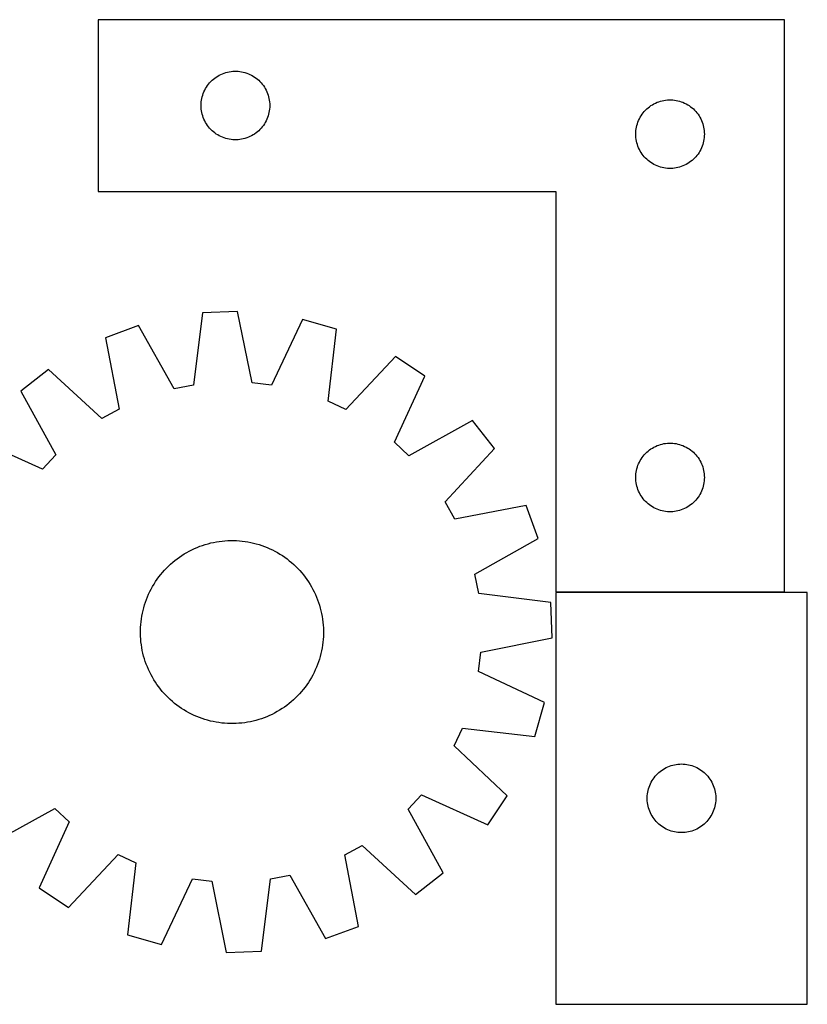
# Model space of a CAD drawing. Header units: millimetres. Extents: x 9 to 1493, y 7 to 443.
# Tile 6 of 6: x 1149 to 1493, y 11 to 441. Entities that reach past the tile are written whole.
import ezdxf

# ---------------------------------------------------------------- set-up
doc = ezdxf.new("R2010")
doc.units = ezdxf.units.MM
doc.layers.add('COMMON', color=5, linetype='CONTINUOUS', true_color=0x0000ff)
doc.layers.add('CUT', color=7, linetype='CONTINUOUS', true_color=0x000000)

msp = doc.modelspace()

# ---------------------------------------------------------------- linework, layer by layer
at = {"layer": 'COMMON'}
msp.add_line((1483.405695, 191.161298), (1383.405695, 191.161298), dxfattribs=at)
at = {"layer": 'CUT'}
for p, q in [((1483.405695, 441.261298), (1183.405695, 441.261298)), ((1183.405695, 441.261298), (1183.405695, 366.261298)), ((1483.405695, 191.261298), (1483.405695, 441.261298)), ((1236.356043, 417.00148), (1237.046979, 417.346832)), ((1237.046979, 417.346832), (1237.754776, 417.656158)), ((1237.754776, 417.656158), (1238.477559, 417.928637)), ((1238.477559, 417.928637), (1239.21341, 418.163546)), ((1239.21341, 418.163546), (1239.960379, 418.360264)), ((1239.960379, 418.360264), (1240.716483, 418.518267)), ((1240.716483, 418.518267), (1241.479719, 418.637138)), ((1241.479719, 418.637138), (1242.248063, 418.716561)), ((1242.248063, 418.716561), (1243.019476, 418.756325)), ((1243.019476, 418.756325), (1243.791913, 418.756325)), ((1243.791913, 418.756325), (1244.563327, 418.716561)), ((1244.563327, 418.716561), (1245.33167, 418.637138)), ((1245.33167, 418.637138), (1246.094906, 418.518267)), ((1246.094906, 418.518267), (1246.851011, 418.360264)), ((1246.851011, 418.360264), (1247.597979, 418.163546)), ((1247.597979, 418.163546), (1248.33383, 417.928637)), ((1248.33383, 417.928637), (1249.056613, 417.656158)), ((1249.056613, 417.656158), (1249.764411, 417.346832)), ((1249.764411, 417.346832), (1250.455346, 417.00148)), ((1231.18027, 412.452615), (1231.643898, 413.07044)), ((1231.643898, 413.07044), (1232.138716, 413.66358)), ((1232.138716, 413.66358), (1232.663412, 414.23046)), ((1232.663412, 414.23046), (1233.216595, 414.769579)), ((1233.216595, 414.769579), (1233.796797, 415.279505)), ((1233.796797, 415.279505), (1234.40248, 415.758887)), ((1234.40248, 415.758887), (1235.032039, 416.206453)), ((1235.032039, 416.206453), (1235.683803, 416.621018)), ((1235.683803, 416.621018), (1236.356043, 417.00148)), ((1250.455346, 417.00148), (1251.127587, 416.621018)), ((1251.127587, 416.621018), (1251.77935, 416.206453)), ((1251.77935, 416.206453), (1252.408909, 415.758887)), ((1252.408909, 415.758887), (1253.014592, 415.279505)), ((1253.014592, 415.279505), (1253.594795, 414.769579)), ((1253.594795, 414.769579), (1254.147977, 414.23046)), ((1254.147977, 414.23046), (1254.672674, 413.66358)), ((1254.672674, 413.66358), (1255.167492, 413.07044)), ((1255.167492, 413.07044), (1255.63112, 412.452615)), ((1229.116164, 408.323021), (1229.369942, 409.052579)), ((1229.369942, 409.052579), (1229.660941, 409.768107)), ((1229.660941, 409.768107), (1229.988388, 410.467705)), ((1229.988388, 410.467705), (1230.351416, 411.149519)), ((1230.351416, 411.149519), (1230.749061, 411.811741)), ((1230.749061, 411.811741), (1231.18027, 412.452615)), ((1255.63112, 412.452615), (1256.062328, 411.811741)), ((1256.062328, 411.811741), (1256.459973, 411.149519)), ((1256.459973, 411.149519), (1256.823001, 410.467705)), ((1256.823001, 410.467705), (1257.150448, 409.768107)), ((1257.150448, 409.768107), (1257.441447, 409.052579)), ((1257.441447, 409.052579), (1257.695225, 408.323021)), ((1228.405695, 403.761298), (1228.425583, 404.533479)), ((1228.425583, 404.533479), (1228.485197, 405.303613)), ((1228.485197, 405.303613), (1228.584376, 406.069657)), ((1228.584376, 406.069657), (1228.722859, 406.829579)), ((1228.722859, 406.829579), (1228.900279, 407.581365)), ((1228.900279, 407.581365), (1229.116164, 408.323021)), ((1257.695225, 408.323021), (1257.911111, 407.581365)), ((1257.911111, 407.581365), (1258.08853, 406.829579)), ((1258.08853, 406.829579), (1258.227013, 406.069657)), ((1258.227013, 406.069657), (1258.326193, 405.303613)), ((1258.326193, 405.303613), (1258.385806, 404.533479)), ((1258.385806, 404.533479), (1258.405695, 403.761298)), ((1425.683803, 404.121018), (1426.356043, 404.50148)), ((1426.356043, 404.50148), (1427.046979, 404.846832)), ((1427.046979, 404.846832), (1427.754776, 405.156158)), ((1427.754776, 405.156158), (1428.477559, 405.428637)), ((1428.477559, 405.428637), (1429.21341, 405.663546)), ((1429.21341, 405.663546), (1429.960379, 405.860264)), ((1429.960379, 405.860264), (1430.716483, 406.018267)), ((1430.716483, 406.018267), (1431.479719, 406.137138)), ((1431.479719, 406.137138), (1432.248063, 406.216561)), ((1432.248063, 406.216561), (1433.019476, 406.256325)), ((1433.019476, 406.256325), (1433.791913, 406.256325)), ((1433.791913, 406.256325), (1434.563327, 406.216561)), ((1434.563327, 406.216561), (1435.33167, 406.137138)), ((1435.33167, 406.137138), (1436.094906, 406.018267)), ((1436.094906, 406.018267), (1436.851011, 405.860264)), ((1436.851011, 405.860264), (1437.597979, 405.663546)), ((1437.597979, 405.663546), (1438.33383, 405.428637)), ((1438.33383, 405.428637), (1439.056613, 405.156158)), ((1439.056613, 405.156158), (1439.764411, 404.846832)), ((1439.764411, 404.846832), (1440.455346, 404.50148)), ((1440.455346, 404.50148), (1441.127587, 404.121018)), ((1228.425583, 402.989117), (1228.405695, 403.761298)), ((1228.485197, 402.218983), (1228.425583, 402.989117)), ((1228.584376, 401.452939), (1228.485197, 402.218983)), ((1228.722859, 400.693017), (1228.584376, 401.452939)), ((1228.900279, 399.941231), (1228.722859, 400.693017)), ((1258.08853, 400.693017), (1257.911111, 399.941231)), ((1258.227013, 401.452939), (1258.08853, 400.693017)), ((1258.326193, 402.218983), (1258.227013, 401.452939)), ((1258.385806, 402.989117), (1258.326193, 402.218983)), ((1258.405695, 403.761298), (1258.385806, 402.989117)), ((1421.18027, 399.952615), (1421.643898, 400.57044)), ((1421.643898, 400.57044), (1422.138716, 401.16358)), ((1422.138716, 401.16358), (1422.663412, 401.73046)), ((1422.663412, 401.73046), (1423.216595, 402.269579)), ((1423.216595, 402.269579), (1423.796797, 402.779505)), ((1423.796797, 402.779505), (1424.40248, 403.258887)), ((1424.40248, 403.258887), (1425.032039, 403.706453)), ((1425.032039, 403.706453), (1425.683803, 404.121018)), ((1441.127587, 404.121018), (1441.77935, 403.706453)), ((1441.77935, 403.706453), (1442.408909, 403.258887)), ((1442.408909, 403.258887), (1443.014592, 402.779505)), ((1443.014592, 402.779505), (1443.594795, 402.269579)), ((1443.594795, 402.269579), (1444.147977, 401.73046)), ((1444.147977, 401.73046), (1444.672674, 401.16358)), ((1444.672674, 401.16358), (1445.167492, 400.57044)), ((1445.167492, 400.57044), (1445.63112, 399.952615)), ((1229.116164, 399.199576), (1228.900279, 399.941231)), ((1229.369942, 398.470017), (1229.116164, 399.199576)), ((1229.660941, 397.75449), (1229.369942, 398.470017)), ((1229.988388, 397.054891), (1229.660941, 397.75449)), ((1230.351416, 396.373077), (1229.988388, 397.054891)), ((1230.749061, 395.710855), (1230.351416, 396.373077)), ((1256.459973, 396.373077), (1256.062328, 395.710855)), ((1256.823001, 397.054891), (1256.459973, 396.373077)), ((1257.150448, 397.75449), (1256.823001, 397.054891)), ((1257.441447, 398.470017), (1257.150448, 397.75449)), ((1257.695225, 399.199576), (1257.441447, 398.470017)), ((1257.911111, 399.941231), (1257.695225, 399.199576)), ((1418.900279, 395.081365), (1419.116164, 395.823021)), ((1419.116164, 395.823021), (1419.369942, 396.552579)), ((1419.369942, 396.552579), (1419.660941, 397.268107)), ((1419.660941, 397.268107), (1419.988388, 397.967705)), ((1419.988388, 397.967705), (1420.351416, 398.649519)), ((1420.351416, 398.649519), (1420.749061, 399.311741)), ((1420.749061, 399.311741), (1421.18027, 399.952615)), ((1445.63112, 399.952615), (1446.062328, 399.311741)), ((1446.062328, 399.311741), (1446.459973, 398.649519)), ((1446.459973, 398.649519), (1446.823001, 397.967705)), ((1446.823001, 397.967705), (1447.150448, 397.268107)), ((1447.150448, 397.268107), (1447.441447, 396.552579)), ((1447.441447, 396.552579), (1447.695225, 395.823021)), ((1447.695225, 395.823021), (1447.911111, 395.081365)), ((1231.18027, 395.069982), (1230.749061, 395.710855)), ((1231.643898, 394.452156), (1231.18027, 395.069982)), ((1232.138716, 393.859016), (1231.643898, 394.452156)), ((1232.663412, 393.292136), (1232.138716, 393.859016)), ((1233.216595, 392.753018), (1232.663412, 393.292136)), ((1233.796797, 392.243091), (1233.216595, 392.753018)), ((1234.40248, 391.763709), (1233.796797, 392.243091)), ((1235.032039, 391.316143), (1234.40248, 391.763709)), ((1252.408909, 391.763709), (1251.77935, 391.316143)), ((1253.014592, 392.243091), (1252.408909, 391.763709)), ((1253.594795, 392.753018), (1253.014592, 392.243091)), ((1254.147977, 393.292136), (1253.594795, 392.753018)), ((1254.672674, 393.859016), (1254.147977, 393.292136)), ((1255.167492, 394.452156), (1254.672674, 393.859016)), ((1255.63112, 395.069982), (1255.167492, 394.452156)), ((1256.062328, 395.710855), (1255.63112, 395.069982)), ((1418.405695, 391.261298), (1418.425583, 392.033479)), ((1418.425583, 392.033479), (1418.485197, 392.803613)), ((1418.485197, 392.803613), (1418.584376, 393.569657)), ((1418.584376, 393.569657), (1418.722859, 394.329579)), ((1418.722859, 394.329579), (1418.900279, 395.081365)), ((1447.911111, 395.081365), (1448.08853, 394.329579)), ((1448.08853, 394.329579), (1448.227013, 393.569657)), ((1448.227013, 393.569657), (1448.326193, 392.803613)), ((1448.326193, 392.803613), (1448.385806, 392.033479)), ((1448.385806, 392.033479), (1448.405695, 391.261298)), ((1235.683803, 390.901579), (1235.032039, 391.316143)), ((1236.356043, 390.521116), (1235.683803, 390.901579)), ((1237.046979, 390.175764), (1236.356043, 390.521116)), ((1237.754776, 389.866439), (1237.046979, 390.175764)), ((1238.477559, 389.59396), (1237.754776, 389.866439)), ((1239.21341, 389.35905), (1238.477559, 389.59396)), ((1239.960379, 389.162333), (1239.21341, 389.35905)), ((1240.716483, 389.004329), (1239.960379, 389.162333)), ((1241.479719, 388.885458), (1240.716483, 389.004329)), ((1242.248063, 388.806035), (1241.479719, 388.885458)), ((1243.019476, 388.766271), (1242.248063, 388.806035)), ((1243.791913, 388.766271), (1243.019476, 388.766271)), ((1244.563327, 388.806035), (1243.791913, 388.766271)), ((1245.33167, 388.885458), (1244.563327, 388.806035)), ((1246.094906, 389.004329), (1245.33167, 388.885458)), ((1246.851011, 389.162333), (1246.094906, 389.004329)), ((1247.597979, 389.35905), (1246.851011, 389.162333)), ((1248.33383, 389.59396), (1247.597979, 389.35905)), ((1249.056613, 389.866439), (1248.33383, 389.59396)), ((1249.764411, 390.175764), (1249.056613, 389.866439)), ((1250.455346, 390.521116), (1249.764411, 390.175764)), ((1251.127587, 390.901579), (1250.455346, 390.521116)), ((1251.77935, 391.316143), (1251.127587, 390.901579)), ((1418.425583, 390.489117), (1418.405695, 391.261298)), ((1418.485197, 389.718983), (1418.425583, 390.489117)), ((1418.584376, 388.952939), (1418.485197, 389.718983)), ((1418.722859, 388.193017), (1418.584376, 388.952939)), ((1418.900279, 387.441231), (1418.722859, 388.193017)), ((1419.116164, 386.699576), (1418.900279, 387.441231)), ((1447.911111, 387.441231), (1447.695225, 386.699576)), ((1448.08853, 388.193017), (1447.911111, 387.441231)), ((1448.227013, 388.952939), (1448.08853, 388.193017)), ((1448.326193, 389.718983), (1448.227013, 388.952939)), ((1448.385806, 390.489117), (1448.326193, 389.718983)), ((1448.405695, 391.261298), (1448.385806, 390.489117)), ((1419.369942, 385.970017), (1419.116164, 386.699576)), ((1419.660941, 385.25449), (1419.369942, 385.970017)), ((1419.988388, 384.554891), (1419.660941, 385.25449)), ((1420.351416, 383.873077), (1419.988388, 384.554891)), ((1420.749061, 383.210855), (1420.351416, 383.873077)), ((1421.18027, 382.569982), (1420.749061, 383.210855)), ((1446.062328, 383.210855), (1445.63112, 382.569982)), ((1446.459973, 383.873077), (1446.062328, 383.210855)), ((1446.823001, 384.554891), (1446.459973, 383.873077)), ((1447.150448, 385.25449), (1446.823001, 384.554891)), ((1447.441447, 385.970017), (1447.150448, 385.25449)), ((1447.695225, 386.699576), (1447.441447, 385.970017)), ((1421.643898, 381.952156), (1421.18027, 382.569982)), ((1422.138716, 381.359016), (1421.643898, 381.952156)), ((1422.663412, 380.792136), (1422.138716, 381.359016)), ((1423.216595, 380.253018), (1422.663412, 380.792136)), ((1423.796797, 379.743091), (1423.216595, 380.253018)), ((1424.40248, 379.263709), (1423.796797, 379.743091)), ((1425.032039, 378.816143), (1424.40248, 379.263709)), ((1425.683803, 378.401579), (1425.032039, 378.816143)), ((1441.77935, 378.816143), (1441.127587, 378.401579)), ((1442.408909, 379.263709), (1441.77935, 378.816143)), ((1443.014592, 379.743091), (1442.408909, 379.263709)), ((1443.594795, 380.253018), (1443.014592, 379.743091)), ((1444.147977, 380.792136), (1443.594795, 380.253018)), ((1444.672674, 381.359016), (1444.147977, 380.792136)), ((1445.167492, 381.952156), (1444.672674, 381.359016)), ((1445.63112, 382.569982), (1445.167492, 381.952156)), ((1426.356043, 378.021116), (1425.683803, 378.401579)), ((1427.046979, 377.675764), (1426.356043, 378.021116)), ((1427.754776, 377.366439), (1427.046979, 377.675764)), ((1428.477559, 377.09396), (1427.754776, 377.366439)), ((1429.21341, 376.85905), (1428.477559, 377.09396)), ((1429.960379, 376.662333), (1429.21341, 376.85905)), ((1430.716483, 376.504329), (1429.960379, 376.662333)), ((1431.479719, 376.385458), (1430.716483, 376.504329)), ((1432.248063, 376.306035), (1431.479719, 376.385458)), ((1433.019476, 376.266271), (1432.248063, 376.306035)), ((1433.791913, 376.266271), (1433.019476, 376.266271)), ((1434.563327, 376.306035), (1433.791913, 376.266271)), ((1435.33167, 376.385458), (1434.563327, 376.306035)), ((1436.094906, 376.504329), (1435.33167, 376.385458)), ((1436.851011, 376.662333), (1436.094906, 376.504329)), ((1437.597979, 376.85905), (1436.851011, 376.662333)), ((1438.33383, 377.09396), (1437.597979, 376.85905)), ((1439.056613, 377.366439), (1438.33383, 377.09396)), ((1439.764411, 377.675764), (1439.056613, 377.366439)), ((1440.455346, 378.021116), (1439.764411, 377.675764)), ((1441.127587, 378.401579), (1440.455346, 378.021116)), ((1183.405695, 366.261298), (1383.405695, 366.261298)), ((1383.405695, 366.261298), (1383.405695, 191.261298)), ((1229.015056, 313.120475), (1225.042059, 281.605557)), ((1244.390467, 313.692569), (1229.015056, 313.120475)), ((1250.694476, 282.560043), (1244.390467, 313.692569)), ((1272.724462, 310.279284), (1259.207273, 281.534539)), ((1287.524134, 306.072115), (1272.724462, 310.279284)), ((1201.013062, 307.611016), (1186.566964, 302.315658)), ((1216.62901, 279.950269), (1201.013062, 307.611016)), ((1283.899123, 274.515276), (1287.524134, 306.072115)), ((1186.566964, 302.315658), (1192.527065, 271.115467)), ((1313.416602, 294.070201), (1291.678376, 270.909366)), ((1326.191839, 285.495596), (1313.416602, 294.070201)), ((1161.638001, 288.42276), (1149.535302, 278.922486)), ((1185.037292, 266.94142), (1161.638001, 288.42276)), ((1312.992649, 256.603449), (1326.191839, 285.495596)), ((1225.042059, 281.605557), (1216.62901, 279.950269)), ((1259.207273, 281.534539), (1250.694476, 282.560043)), ((1149.535302, 278.922486), (1164.845084, 251.091113)), ((1192.527065, 271.115467), (1185.037292, 266.94142)), ((1291.678376, 270.909366), (1283.899123, 274.515276)), ((1347.108244, 266.079885), (1319.276871, 250.770103)), ((1356.608518, 253.977185), (1347.108244, 266.079885)), ((1159.011738, 244.806891), (1130.119591, 258.006081)), ((1319.276871, 250.770103), (1312.992649, 256.603449)), ((1335.127178, 230.577895), (1356.608518, 253.977185)), ((1425.032039, 253.706453), (1425.683803, 254.121018)), ((1425.683803, 254.121018), (1426.356043, 254.50148)), ((1426.356043, 254.50148), (1427.046979, 254.846832)), ((1427.046979, 254.846832), (1427.754776, 255.156158)), ((1427.754776, 255.156158), (1428.477559, 255.428637)), ((1428.477559, 255.428637), (1429.21341, 255.663546)), ((1429.21341, 255.663546), (1429.960379, 255.860264)), ((1429.960379, 255.860264), (1430.716483, 256.018267)), ((1430.716483, 256.018267), (1431.479719, 256.137138)), ((1431.479719, 256.137138), (1432.248063, 256.216561)), ((1432.248063, 256.216561), (1433.019476, 256.256325)), ((1433.019476, 256.256325), (1433.791913, 256.256325)), ((1433.791913, 256.256325), (1434.563327, 256.216561)), ((1434.563327, 256.216561), (1435.33167, 256.137138)), ((1435.33167, 256.137138), (1436.094906, 256.018267)), ((1436.094906, 256.018267), (1436.851011, 255.860264)), ((1436.851011, 255.860264), (1437.597979, 255.663546)), ((1437.597979, 255.663546), (1438.33383, 255.428637)), ((1438.33383, 255.428637), (1439.056613, 255.156158)), ((1439.056613, 255.156158), (1439.764411, 254.846832)), ((1439.764411, 254.846832), (1440.455346, 254.50148)), ((1440.455346, 254.50148), (1441.127587, 254.121018)), ((1441.127587, 254.121018), (1441.77935, 253.706453)), ((1164.845084, 251.091113), (1159.011738, 244.806891)), ((1420.749061, 249.311741), (1421.18027, 249.952615)), ((1421.18027, 249.952615), (1421.643898, 250.57044)), ((1421.643898, 250.57044), (1422.138716, 251.16358)), ((1422.138716, 251.16358), (1422.663412, 251.73046)), ((1422.663412, 251.73046), (1423.216595, 252.269579)), ((1423.216595, 252.269579), (1423.796797, 252.779505)), ((1423.796797, 252.779505), (1424.40248, 253.258887)), ((1424.40248, 253.258887), (1425.032039, 253.706453)), ((1441.77935, 253.706453), (1442.408909, 253.258887)), ((1442.408909, 253.258887), (1443.014592, 252.779505)), ((1443.014592, 252.779505), (1443.594795, 252.269579)), ((1443.594795, 252.269579), (1444.147977, 251.73046)), ((1444.147977, 251.73046), (1444.672674, 251.16358)), ((1444.672674, 251.16358), (1445.167492, 250.57044)), ((1445.167492, 250.57044), (1445.63112, 249.952615)), ((1445.63112, 249.952615), (1446.062328, 249.311741)), ((1418.900279, 245.081365), (1419.116164, 245.823021)), ((1419.116164, 245.823021), (1419.369942, 246.552579)), ((1419.369942, 246.552579), (1419.660941, 247.268107)), ((1419.660941, 247.268107), (1419.988388, 247.967705)), ((1419.988388, 247.967705), (1420.351416, 248.649519)), ((1420.351416, 248.649519), (1420.749061, 249.311741)), ((1446.062328, 249.311741), (1446.459973, 248.649519)), ((1446.459973, 248.649519), (1446.823001, 247.967705)), ((1446.823001, 247.967705), (1447.150448, 247.268107)), ((1447.150448, 247.268107), (1447.441447, 246.552579)), ((1447.441447, 246.552579), (1447.695225, 245.823021)), ((1447.695225, 245.823021), (1447.911111, 245.081365)), ((1418.405695, 241.261298), (1418.425583, 242.033479)), ((1418.425583, 240.489117), (1418.405695, 241.261298)), ((1418.425583, 242.033479), (1418.485197, 242.803613)), ((1418.485197, 242.803613), (1418.584376, 243.569657)), ((1418.584376, 243.569657), (1418.722859, 244.329579)), ((1418.722859, 244.329579), (1418.900279, 245.081365)), ((1447.911111, 245.081365), (1448.08853, 244.329579)), ((1448.08853, 244.329579), (1448.227013, 243.569657)), ((1448.227013, 243.569657), (1448.326193, 242.803613)), ((1448.326193, 242.803613), (1448.385806, 242.033479)), ((1448.385806, 242.033479), (1448.405695, 241.261298)), ((1448.405695, 241.261298), (1448.385806, 240.489117)), ((1418.485197, 239.718983), (1418.425583, 240.489117)), ((1418.584376, 238.952939), (1418.485197, 239.718983)), ((1418.722859, 238.193017), (1418.584376, 238.952939)), ((1418.900279, 237.441231), (1418.722859, 238.193017)), ((1419.116164, 236.699576), (1418.900279, 237.441231)), ((1419.369942, 235.970017), (1419.116164, 236.699576)), ((1447.695225, 236.699576), (1447.441447, 235.970017)), ((1447.911111, 237.441231), (1447.695225, 236.699576)), ((1448.08853, 238.193017), (1447.911111, 237.441231)), ((1448.227013, 238.952939), (1448.08853, 238.193017)), ((1448.326193, 239.718983), (1448.227013, 238.952939)), ((1448.385806, 240.489117), (1448.326193, 239.718983)), ((1419.660941, 235.25449), (1419.369942, 235.970017)), ((1419.988388, 234.554891), (1419.660941, 235.25449)), ((1420.351416, 233.873077), (1419.988388, 234.554891)), ((1420.749061, 233.210855), (1420.351416, 233.873077)), ((1421.18027, 232.569982), (1420.749061, 233.210855)), ((1421.643898, 231.952156), (1421.18027, 232.569982)), ((1445.63112, 232.569982), (1445.167492, 231.952156)), ((1446.062328, 233.210855), (1445.63112, 232.569982)), ((1446.459973, 233.873077), (1446.062328, 233.210855)), ((1446.823001, 234.554891), (1446.459973, 233.873077)), ((1447.150448, 235.25449), (1446.823001, 234.554891)), ((1447.441447, 235.970017), (1447.150448, 235.25449)), ((1339.301225, 223.088122), (1335.127178, 230.577895)), ((1370.501417, 229.048222), (1339.301225, 223.088122)), ((1375.796774, 214.602125), (1370.501417, 229.048222)), ((1422.138716, 231.359016), (1421.643898, 231.952156)), ((1422.663412, 230.792136), (1422.138716, 231.359016)), ((1423.216595, 230.253018), (1422.663412, 230.792136)), ((1423.796797, 229.743091), (1423.216595, 230.253018)), ((1424.40248, 229.263709), (1423.796797, 229.743091)), ((1425.032039, 228.816143), (1424.40248, 229.263709)), ((1425.683803, 228.401579), (1425.032039, 228.816143)), ((1426.356043, 228.021116), (1425.683803, 228.401579)), ((1427.046979, 227.675764), (1426.356043, 228.021116)), ((1440.455346, 228.021116), (1439.764411, 227.675764)), ((1441.127587, 228.401579), (1440.455346, 228.021116)), ((1441.77935, 228.816143), (1441.127587, 228.401579)), ((1442.408909, 229.263709), (1441.77935, 228.816143)), ((1443.014592, 229.743091), (1442.408909, 229.263709)), ((1443.594795, 230.253018), (1443.014592, 229.743091)), ((1444.147977, 230.792136), (1443.594795, 230.253018)), ((1444.672674, 231.359016), (1444.147977, 230.792136)), ((1445.167492, 231.952156), (1444.672674, 231.359016)), ((1427.754776, 227.366439), (1427.046979, 227.675764)), ((1428.477559, 227.09396), (1427.754776, 227.366439)), ((1429.21341, 226.85905), (1428.477559, 227.09396)), ((1429.960379, 226.662333), (1429.21341, 226.85905)), ((1430.716483, 226.504329), (1429.960379, 226.662333)), ((1431.479719, 226.385458), (1430.716483, 226.504329)), ((1432.248063, 226.306035), (1431.479719, 226.385458)), ((1433.019476, 226.266271), (1432.248063, 226.306035)), ((1433.791913, 226.266271), (1433.019476, 226.266271)), ((1434.563327, 226.306035), (1433.791913, 226.266271)), ((1435.33167, 226.385458), (1434.563327, 226.306035)), ((1436.094906, 226.504329), (1435.33167, 226.385458)), ((1436.851011, 226.662333), (1436.094906, 226.504329)), ((1437.597979, 226.85905), (1436.851011, 226.662333)), ((1438.33383, 227.09396), (1437.597979, 226.85905)), ((1439.056613, 227.366439), (1438.33383, 227.09396)), ((1439.764411, 227.675764), (1439.056613, 227.366439)), ((1226.669985, 210.701634), (1227.839288, 211.161785)), ((1227.839288, 211.161785), (1229.022467, 211.584979)), ((1229.022467, 211.584979), (1230.218355, 211.9708)), ((1230.218355, 211.9708), (1231.425772, 212.318868)), ((1231.425772, 212.318868), (1232.643527, 212.628837)), ((1232.643527, 212.628837), (1233.870417, 212.900403)), ((1233.870417, 212.900403), (1235.105231, 213.133297)), ((1235.105231, 213.133297), (1236.346752, 213.32729)), ((1236.346752, 213.32729), (1237.593753, 213.48219)), ((1237.593753, 213.48219), (1238.845005, 213.597845)), ((1238.845005, 213.597845), (1240.099272, 213.67414)), ((1240.099272, 213.67414), (1241.355317, 213.710999)), ((1241.355317, 213.710999), (1242.611899, 213.708387)), ((1242.611899, 213.708387), (1243.86778, 213.666306)), ((1243.86778, 213.666306), (1245.121719, 213.584798)), ((1245.121719, 213.584798), (1246.372479, 213.463943)), ((1246.372479, 213.463943), (1247.618826, 213.30386)), ((1247.618826, 213.30386), (1248.859529, 213.104707)), ((1248.859529, 213.104707), (1250.093365, 212.866681)), ((1250.093365, 212.866681), (1251.319115, 212.590017)), ((1251.319115, 212.590017), (1252.535571, 212.274988)), ((1252.535571, 212.274988), (1253.74153, 211.921904)), ((1253.74153, 211.921904), (1254.935804, 211.531114)), ((1254.935804, 211.531114), (1256.117214, 211.103005)), ((1256.117214, 211.103005), (1257.284593, 210.637997)), ((1348.136028, 198.986176), (1375.796774, 214.602125)), ((1218.968338, 206.488442), (1220.009101, 207.192585)), ((1220.009101, 207.192585), (1221.071469, 207.863691)), ((1221.071469, 207.863691), (1222.154392, 208.501095)), ((1222.154392, 208.501095), (1223.256802, 209.104169)), ((1223.256802, 209.104169), (1224.377611, 209.672319)), ((1224.377611, 209.672319), (1225.515713, 210.204982)), ((1225.515713, 210.204982), (1226.669985, 210.701634)), ((1257.284593, 210.637997), (1258.436791, 210.136551)), ((1258.436791, 210.136551), (1259.572669, 209.59916)), ((1259.572669, 209.59916), (1260.691106, 209.026357)), ((1260.691106, 209.026357), (1261.790999, 208.418704)), ((1261.790999, 208.418704), (1262.871263, 207.776803)), ((1262.871263, 207.776803), (1263.930832, 207.101287)), ((1263.930832, 207.101287), (1264.968659, 206.392823)), ((1213.233345, 201.610875), (1214.12373, 202.497566)), ((1214.12373, 202.497566), (1215.041527, 203.355852)), ((1215.041527, 203.355852), (1215.985831, 204.184886)), ((1215.985831, 204.184886), (1216.95571, 204.983849)), ((1216.95571, 204.983849), (1217.950206, 205.751954)), ((1217.950206, 205.751954), (1218.968338, 206.488442)), ((1264.968659, 206.392823), (1265.98372, 205.652109)), ((1265.98372, 205.652109), (1266.975014, 204.879877)), ((1266.975014, 204.879877), (1267.941563, 204.076888)), ((1267.941563, 204.076888), (1268.882412, 203.243936)), ((1268.882412, 203.243936), (1269.796633, 202.381842)), ((1269.796633, 202.381842), (1270.683325, 201.491457)), ((1209.963078, 197.797962), (1210.73531, 198.789256)), ((1210.73531, 198.789256), (1211.538298, 199.755805)), ((1211.538298, 199.755805), (1212.371251, 200.696654)), ((1212.371251, 200.696654), (1213.233345, 201.610875)), ((1270.683325, 201.491457), (1271.541611, 200.573659)), ((1271.541611, 200.573659), (1272.370644, 199.629355)), ((1272.370644, 199.629355), (1273.169608, 198.659477)), ((1273.169608, 198.659477), (1273.937712, 197.664981)), ((1349.791315, 190.573127), (1348.136028, 198.986176)), ((1206.58883, 192.505348), (1207.196482, 193.605241)), ((1207.196482, 193.605241), (1207.838383, 194.685505)), ((1207.838383, 194.685505), (1208.513899, 195.745073)), ((1208.513899, 195.745073), (1209.222364, 196.7829)), ((1209.222364, 196.7829), (1209.963078, 197.797962)), ((1273.937712, 197.664981), (1274.6742, 196.646849)), ((1274.6742, 196.646849), (1275.378344, 195.606085)), ((1275.378344, 195.606085), (1276.049449, 194.543718)), ((1276.049449, 194.543718), (1276.686853, 193.460795)), ((1204.97719, 189.098835), (1205.478636, 190.251032)), ((1205.478636, 190.251032), (1206.016026, 191.38691)), ((1206.016026, 191.38691), (1206.58883, 192.505348)), ((1276.686853, 193.460795), (1277.289928, 192.358385)), ((1277.289928, 192.358385), (1277.858077, 191.237576)), ((1277.858077, 191.237576), (1278.39074, 190.099474)), ((1278.39074, 190.099474), (1278.887392, 188.945202)), ((1381.306233, 186.60013), (1349.791315, 190.573127)), ((1383.405695, 191.261298), (1483.405695, 191.261298)), ((1383.405695, 191.061297), (1383.405695, 11.061297)), ((1493.405695, 191.061297), (1383.405695, 191.061297)), ((1493.405695, 11.061297), (1493.405695, 191.061297)), ((1203.340199, 184.349812), (1203.693283, 185.555772)), ((1203.693283, 185.555772), (1204.084072, 186.750046)), ((1204.084072, 186.750046), (1204.512182, 187.931456)), ((1204.512182, 187.931456), (1204.97719, 189.098835)), ((1278.887392, 188.945202), (1279.347543, 187.775899)), ((1279.347543, 187.775899), (1279.770737, 186.59272)), ((1279.770737, 186.59272), (1280.156559, 185.396831)), ((1280.156559, 185.396831), (1280.504626, 184.189414)), ((1381.878328, 171.22472), (1381.306233, 186.60013)), ((1202.51048, 180.673771), (1202.748506, 181.907607)), ((1202.748506, 181.907607), (1203.02517, 183.133357)), ((1203.02517, 183.133357), (1203.340199, 184.349812)), ((1280.504626, 184.189414), (1280.814595, 182.97166)), ((1280.814595, 182.97166), (1281.086161, 181.74477)), ((1281.086161, 181.74477), (1281.319056, 180.509956)), ((1201.94888, 175.682022), (1202.030389, 176.935961)), ((1202.030389, 176.935961), (1202.151244, 178.186721)), ((1202.151244, 178.186721), (1202.311327, 179.433068)), ((1202.311327, 179.433068), (1202.51048, 180.673771)), ((1281.319056, 180.509956), (1281.513049, 179.268435)), ((1281.513049, 179.268435), (1281.667949, 178.021433)), ((1281.667949, 178.021433), (1281.783603, 176.770182)), ((1281.783603, 176.770182), (1281.859898, 175.515915)), ((1201.904188, 173.169559), (1201.9068, 174.426141)), ((1201.941047, 171.913514), (1201.904188, 173.169559)), ((1201.9068, 174.426141), (1201.94888, 175.682022)), ((1281.894145, 173.003287), (1281.852064, 171.747407)), ((1281.859898, 175.515915), (1281.896757, 174.25987)), ((1281.896757, 174.25987), (1281.894145, 173.003287)), ((1202.017342, 170.659247), (1201.941047, 171.913514)), ((1202.132996, 169.407995), (1202.017342, 170.659247)), ((1202.287896, 168.160994), (1202.132996, 169.407995)), ((1202.481889, 166.919473), (1202.287896, 168.160994)), ((1281.489618, 167.996361), (1281.290465, 166.755657)), ((1281.649701, 169.242707), (1281.489618, 167.996361)), ((1281.770556, 170.493468), (1281.649701, 169.242707)), ((1281.852064, 171.747407), (1281.770556, 170.493468)), ((1350.745801, 164.920711), (1381.878328, 171.22472)), ((1202.714784, 165.684658), (1202.481889, 166.919473)), ((1202.98635, 164.457768), (1202.714784, 165.684658)), ((1203.296319, 163.240014), (1202.98635, 164.457768)), ((1280.775775, 164.296071), (1280.460746, 163.079616)), ((1281.052439, 165.521822), (1280.775775, 164.296071)), ((1281.290465, 166.755657), (1281.052439, 165.521822)), ((1349.720297, 156.407914), (1350.745801, 164.920711)), ((1203.644386, 162.032597), (1203.296319, 163.240014)), ((1204.030207, 160.836709), (1203.644386, 162.032597)), ((1204.453402, 159.653529), (1204.030207, 160.836709)), ((1204.913552, 158.484227), (1204.453402, 159.653529)), ((1279.288763, 159.497973), (1278.823755, 158.330593)), ((1279.716873, 160.679382), (1279.288763, 159.497973)), ((1280.107662, 161.873656), (1279.716873, 160.679382)), ((1280.460746, 163.079616), (1280.107662, 161.873656)), ((1205.410204, 157.329955), (1204.913552, 158.484227)), ((1205.942868, 156.191853), (1205.410204, 157.329955)), ((1206.511017, 155.071044), (1205.942868, 156.191853)), ((1207.114092, 153.968633), (1206.511017, 155.071044)), ((1277.212115, 154.924081), (1276.604463, 153.824187)), ((1277.784919, 156.042518), (1277.212115, 154.924081)), ((1278.322309, 157.178396), (1277.784919, 156.042518)), ((1278.823755, 158.330593), (1278.322309, 157.178396)), ((1378.465042, 142.890724), (1349.720297, 156.407914)), ((1207.751496, 152.88571), (1207.114092, 153.968633)), ((1208.422601, 151.823343), (1207.751496, 152.88571)), ((1209.126745, 150.78258), (1208.422601, 151.823343)), ((1209.863233, 149.764448), (1209.126745, 150.78258)), ((1274.578581, 150.646528), (1273.837867, 149.631467)), ((1275.287046, 151.684355), (1274.578581, 150.646528)), ((1275.962562, 152.743923), (1275.287046, 151.684355)), ((1276.604463, 153.824187), (1275.962562, 152.743923)), ((1210.631337, 148.769952), (1209.863233, 149.764448)), ((1211.430301, 147.800073), (1210.631337, 148.769952)), ((1212.259334, 146.855769), (1211.430301, 147.800073)), ((1213.11762, 145.937972), (1212.259334, 146.855769)), ((1271.429694, 146.732774), (1270.5676, 145.818553)), ((1272.262646, 147.673624), (1271.429694, 146.732774)), ((1273.065635, 148.640172), (1272.262646, 147.673624)), ((1273.837867, 149.631467), (1273.065635, 148.640172)), ((1214.004311, 145.047587), (1213.11762, 145.937972)), ((1214.918533, 144.185493), (1214.004311, 145.047587)), ((1215.859382, 143.35254), (1214.918533, 144.185493)), ((1216.825931, 142.549552), (1215.859382, 143.35254)), ((1217.817225, 141.777319), (1216.825931, 142.549552)), ((1266.845235, 142.445579), (1265.850739, 141.677474)), ((1267.815114, 143.244542), (1266.845235, 142.445579)), ((1268.759417, 144.073576), (1267.815114, 143.244542)), ((1269.677215, 144.931862), (1268.759417, 144.073576)), ((1270.5676, 145.818553), (1269.677215, 144.931862)), ((1374.257873, 128.091053), (1378.465042, 142.890724)), ((1218.832286, 141.036606), (1217.817225, 141.777319)), ((1219.870113, 140.328141), (1218.832286, 141.036606)), ((1220.929681, 139.652625), (1219.870113, 140.328141)), ((1222.009945, 139.010724), (1220.929681, 139.652625)), ((1223.109839, 138.403072), (1222.009945, 139.010724)), ((1224.228276, 137.830268), (1223.109839, 138.403072)), ((1225.364154, 137.292878), (1224.228276, 137.830268)), ((1259.423334, 137.75711), (1258.285232, 137.224446)), ((1260.544143, 138.325259), (1259.423334, 137.75711)), ((1261.646553, 138.928333), (1260.544143, 138.325259)), ((1262.729476, 139.565738), (1261.646553, 138.928333)), ((1263.791844, 140.236843), (1262.729476, 139.565738)), ((1264.832607, 140.940987), (1263.791844, 140.236843)), ((1265.850739, 141.677474), (1264.832607, 140.940987)), ((1226.516351, 136.791431), (1225.364154, 137.292878)), ((1227.683731, 136.326424), (1226.516351, 136.791431)), ((1228.865141, 135.898314), (1227.683731, 136.326424)), ((1230.059415, 135.507524), (1228.865141, 135.898314)), ((1231.265374, 135.154441), (1230.059415, 135.507524)), ((1232.481829, 134.839411), (1231.265374, 135.154441)), ((1233.70758, 134.562747), (1232.481829, 134.839411)), ((1234.941415, 134.324721), (1233.70758, 134.562747)), ((1236.182119, 134.125569), (1234.941415, 134.324721)), ((1237.428466, 133.965486), (1236.182119, 134.125569)), ((1238.679226, 133.844631), (1237.428466, 133.965486)), ((1239.933165, 133.763122), (1238.679226, 133.844631)), ((1241.189045, 133.721041), (1239.933165, 133.763122)), ((1242.445628, 133.718429), (1241.189045, 133.721041)), ((1243.701673, 133.755289), (1242.445628, 133.718429)), ((1244.95594, 133.831583), (1243.701673, 133.755289)), ((1246.207192, 133.947238), (1244.95594, 133.831583)), ((1247.454193, 134.102138), (1246.207192, 133.947238)), ((1248.695714, 134.296131), (1247.454193, 134.102138)), ((1249.930528, 134.529025), (1248.695714, 134.296131)), ((1251.157418, 134.800591), (1249.930528, 134.529025)), ((1252.375173, 135.110561), (1251.157418, 134.800591)), ((1253.58259, 135.458628), (1252.375173, 135.110561)), ((1254.778478, 135.844449), (1253.58259, 135.458628)), ((1255.961657, 136.267644), (1254.778478, 135.844449)), ((1257.13096, 136.727794), (1255.961657, 136.267644)), ((1258.285232, 137.224446), (1257.13096, 136.727794)), ((1339.095124, 123.936811), (1342.701035, 131.716064)), ((1342.701035, 131.716064), (1374.257873, 128.091053)), ((1362.255959, 102.198585), (1339.095124, 123.936811)), ((1427.936532, 111.80358), (1428.503413, 112.328276)), ((1428.503413, 112.328276), (1429.096552, 112.823094)), ((1429.096552, 112.823094), (1429.714378, 113.286722)), ((1429.714378, 113.286722), (1430.355252, 113.717931)), ((1430.355252, 113.717931), (1431.017474, 114.115576)), ((1431.017474, 114.115576), (1431.699288, 114.478603)), ((1431.699288, 114.478603), (1432.398886, 114.806051)), ((1432.398886, 114.806051), (1433.114413, 115.097049)), ((1433.114413, 115.097049), (1433.843972, 115.350828)), ((1433.843972, 115.350828), (1434.585628, 115.566713)), ((1434.585628, 115.566713), (1435.337414, 115.744132)), ((1435.337414, 115.744132), (1436.097336, 115.882616)), ((1436.097336, 115.882616), (1436.86338, 115.981795)), ((1436.86338, 115.981795), (1437.633513, 116.041408)), ((1437.633513, 116.041408), (1438.405695, 116.061297)), ((1438.405695, 116.061297), (1439.177876, 116.041408)), ((1439.177876, 116.041408), (1439.94801, 115.981795)), ((1439.94801, 115.981795), (1440.714053, 115.882616)), ((1440.714053, 115.882616), (1441.473976, 115.744132)), ((1441.473976, 115.744132), (1442.225761, 115.566713)), ((1442.225761, 115.566713), (1442.967417, 115.350828)), ((1442.967417, 115.350828), (1443.696976, 115.097049)), ((1443.696976, 115.097049), (1444.412503, 114.806051)), ((1444.412503, 114.806051), (1445.112102, 114.478603)), ((1445.112102, 114.478603), (1445.793916, 114.115576)), ((1445.793916, 114.115576), (1446.456138, 113.717931)), ((1446.456138, 113.717931), (1447.097011, 113.286722)), ((1447.097011, 113.286722), (1447.714837, 112.823094)), ((1447.714837, 112.823094), (1448.307976, 112.328276)), ((1448.307976, 112.328276), (1448.874857, 111.80358)), ((1424.820161, 107.420013), (1425.165513, 108.110948)), ((1425.165513, 108.110948), (1425.545975, 108.783189)), ((1425.545975, 108.783189), (1425.960539, 109.434953)), ((1425.960539, 109.434953), (1426.408106, 110.064511)), ((1426.408106, 110.064511), (1426.887488, 110.670195)), ((1426.887488, 110.670195), (1427.397414, 111.250397)), ((1427.397414, 111.250397), (1427.936532, 111.80358)), ((1448.874857, 111.80358), (1449.413975, 111.250397)), ((1449.413975, 111.250397), (1449.923901, 110.670195)), ((1449.923901, 110.670195), (1450.403283, 110.064511)), ((1450.403283, 110.064511), (1450.85085, 109.434953)), ((1450.85085, 109.434953), (1451.265414, 108.783189)), ((1451.265414, 108.783189), (1451.645877, 108.110948)), ((1451.645877, 108.110948), (1451.991229, 107.420013)), ((1423.529855, 102.987272), (1423.648725, 103.750509)), ((1423.648725, 103.750509), (1423.806729, 104.506613)), ((1423.806729, 104.506613), (1424.003447, 105.253582)), ((1424.003447, 105.253582), (1424.238356, 105.989433)), ((1424.238356, 105.989433), (1424.510835, 106.712216)), ((1424.510835, 106.712216), (1424.820161, 107.420013)), ((1451.991229, 107.420013), (1452.300554, 106.712216)), ((1452.300554, 106.712216), (1452.573033, 105.989433)), ((1452.573033, 105.989433), (1452.807943, 105.253582)), ((1452.807943, 105.253582), (1453.00466, 104.506613)), ((1453.00466, 104.506613), (1453.162664, 103.750509)), ((1453.162664, 103.750509), (1453.281535, 102.987272)), ((1318.955861, 96.338315), (1324.789207, 102.622537)), ((1324.789207, 102.622537), (1353.681354, 89.423347)), ((1353.681354, 89.423347), (1362.255959, 102.198585)), ((1423.410668, 101.447516), (1423.450432, 102.218929)), ((1423.410668, 100.675078), (1423.410668, 101.447516)), ((1423.450432, 99.903665), (1423.410668, 100.675078)), ((1423.450432, 102.218929), (1423.529855, 102.987272)), ((1423.529855, 99.135322), (1423.450432, 99.903665)), ((1423.648725, 98.372086), (1423.529855, 99.135322)), ((1453.281535, 99.135322), (1453.162664, 98.372086)), ((1453.281535, 102.987272), (1453.360958, 102.218929)), ((1453.360958, 99.903665), (1453.281535, 99.135322)), ((1453.360958, 102.218929), (1453.400722, 101.447516)), ((1453.400722, 100.675078), (1453.360958, 99.903665)), ((1453.400722, 101.447516), (1453.400722, 100.675078)), ((1136.692701, 81.349543), (1164.524074, 96.659325)), ((1164.524074, 96.659325), (1170.808295, 90.825979)), ((1334.265643, 68.506942), (1318.955861, 96.338315)), ((1423.806729, 97.615981), (1423.648725, 98.372086)), ((1424.003447, 96.869013), (1423.806729, 97.615981)), ((1424.238356, 96.133161), (1424.003447, 96.869013)), ((1424.510835, 95.410379), (1424.238356, 96.133161)), ((1424.820161, 94.702581), (1424.510835, 95.410379)), ((1425.165513, 94.011646), (1424.820161, 94.702581)), ((1451.991229, 94.702581), (1451.645877, 94.011646)), ((1452.300554, 95.410379), (1451.991229, 94.702581)), ((1452.573033, 96.133161), (1452.300554, 95.410379)), ((1452.807943, 96.869013), (1452.573033, 96.133161)), ((1453.00466, 97.615981), (1452.807943, 96.869013)), ((1453.162664, 98.372086), (1453.00466, 97.615981)), ((1170.808295, 90.825979), (1157.609106, 61.933833)), ((1425.545975, 93.339405), (1425.165513, 94.011646)), ((1425.960539, 92.687641), (1425.545975, 93.339405)), ((1426.408106, 92.058083), (1425.960539, 92.687641)), ((1426.887488, 91.452399), (1426.408106, 92.058083)), ((1427.397414, 90.872197), (1426.887488, 91.452399)), ((1427.936532, 90.319014), (1427.397414, 90.872197)), ((1449.413975, 90.872197), (1448.874857, 90.319014)), ((1449.923901, 91.452399), (1449.413975, 90.872197)), ((1450.403283, 92.058083), (1449.923901, 91.452399)), ((1450.85085, 92.687641), (1450.403283, 92.058083)), ((1451.265414, 93.339405), (1450.85085, 92.687641)), ((1451.645877, 94.011646), (1451.265414, 93.339405)), ((1428.503413, 89.794318), (1427.936532, 90.319014)), ((1429.096552, 89.2995), (1428.503413, 89.794318)), ((1429.714378, 88.835872), (1429.096552, 89.2995)), ((1430.355252, 88.404664), (1429.714378, 88.835872)), ((1431.017474, 88.007019), (1430.355252, 88.404664)), ((1431.699288, 87.643991), (1431.017474, 88.007019)), ((1432.398886, 87.316544), (1431.699288, 87.643991)), ((1433.114413, 87.025545), (1432.398886, 87.316544)), ((1433.843972, 86.771766), (1433.114413, 87.025545)), ((1434.585628, 86.555881), (1433.843972, 86.771766)), ((1435.337414, 86.378462), (1434.585628, 86.555881)), ((1436.097336, 86.239979), (1435.337414, 86.378462)), ((1436.86338, 86.140799), (1436.097336, 86.239979)), ((1437.633513, 86.081186), (1436.86338, 86.140799)), ((1438.405695, 86.061297), (1437.633513, 86.081186)), ((1439.177876, 86.081186), (1438.405695, 86.061297)), ((1439.94801, 86.140799), (1439.177876, 86.081186)), ((1440.714053, 86.239979), (1439.94801, 86.140799)), ((1441.473976, 86.378462), (1440.714053, 86.239979)), ((1442.225761, 86.555881), (1441.473976, 86.378462)), ((1442.967417, 86.771766), (1442.225761, 86.555881)), ((1443.696976, 87.025545), (1442.967417, 86.771766)), ((1444.412503, 87.316544), (1443.696976, 87.025545)), ((1445.112102, 87.643991), (1444.412503, 87.316544)), ((1445.793916, 88.007019), (1445.112102, 87.643991)), ((1446.456138, 88.404664), (1445.793916, 88.007019)), ((1447.097011, 88.835872), (1446.456138, 88.404664)), ((1447.714837, 89.2995), (1447.097011, 88.835872)), ((1448.307976, 89.794318), (1447.714837, 89.2995)), ((1448.874857, 90.319014), (1448.307976, 89.794318)), ((1291.27388, 76.313961), (1298.763653, 80.488008)), ((1298.763653, 80.488008), (1322.162943, 59.006669)), ((1170.384343, 53.359227), (1192.122569, 76.520062)), ((1192.122569, 76.520062), (1199.901822, 72.914152)), ((1297.233981, 45.11377), (1291.27388, 76.313961)), ((1199.901822, 72.914152), (1196.276811, 41.357314)), ((1211.076482, 37.150145), (1224.593672, 65.894889)), ((1224.593672, 65.894889), (1233.106469, 64.869386)), ((1233.106469, 64.869386), (1239.410478, 33.736859)), ((1254.785889, 34.308954), (1258.758885, 65.823872)), ((1258.758885, 65.823872), (1267.171934, 67.479159)), ((1267.171934, 67.479159), (1282.787883, 39.818412)), ((1322.162943, 59.006669), (1334.265643, 68.506942)), ((1157.609106, 61.933833), (1170.384343, 53.359227)), ((1282.787883, 39.818412), (1297.233981, 45.11377)), ((1196.276811, 41.357314), (1211.076482, 37.150145)), ((1239.410478, 33.736859), (1254.785889, 34.308954)), ((1383.405695, 11.061297), (1493.405695, 11.061297))]:
    msp.add_line(p, q, dxfattribs=at)

doc.saveas('drawing.dxf')
